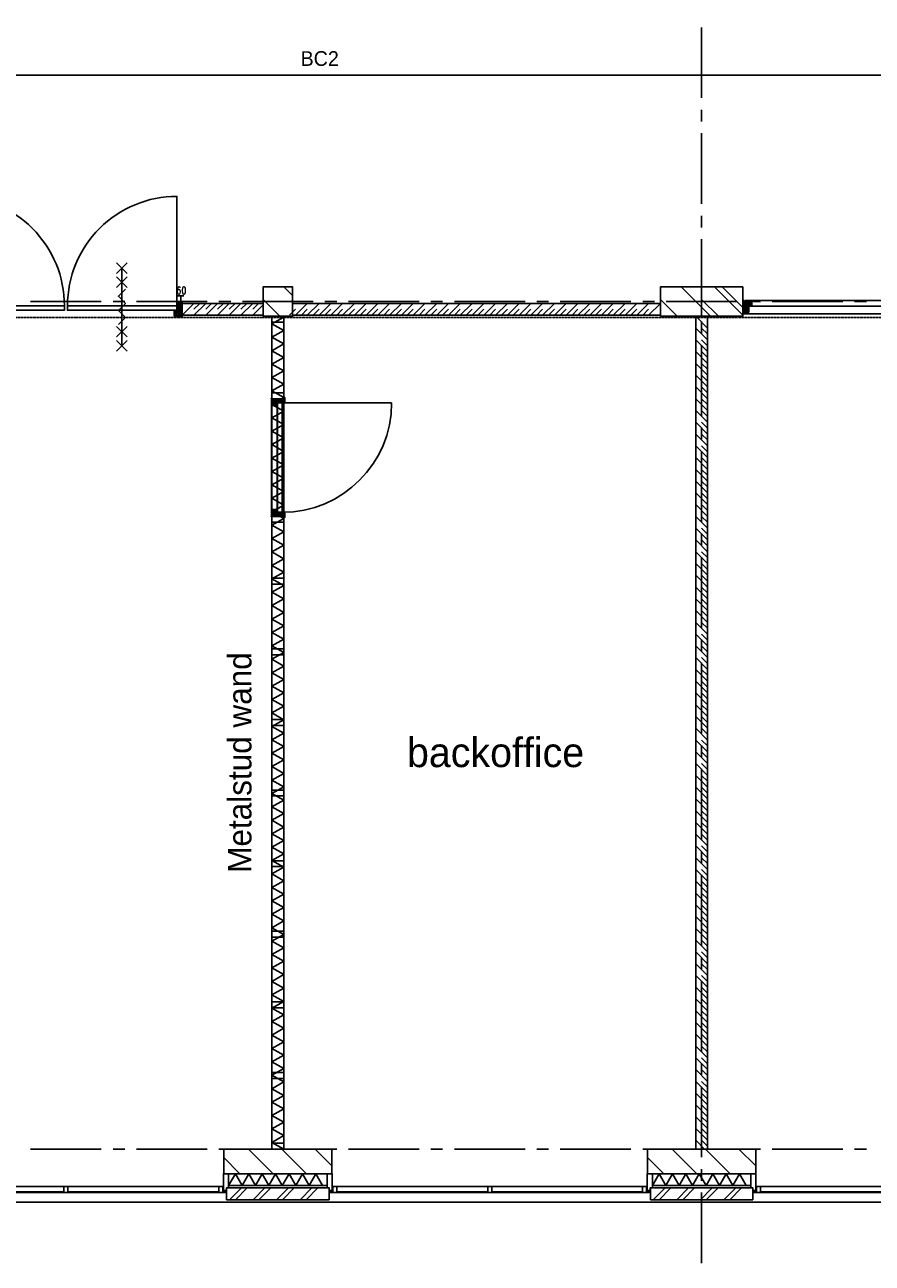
# Model space of a CAD drawing. Extents: x -66955 to 52345, y -20450 to 69550.
# Tile 7 of 94: x -39880 to -32680, y -520 to 10002. Entities that reach past the tile are written whole.
import ezdxf
from ezdxf.enums import TextEntityAlignment as Align

# ---------------------------------------------------------------- set-up
doc = ezdxf.new("R2010")
doc.units = 0
doc.header["$MEASUREMENT"] = 0
doc.linetypes.add('DASHED', pattern=[0.75, 0.5, -0.25])
doc.linetypes.add('HIDDEN', pattern=[0.375, 0.25, -0.125])
for name, color, linetype in [('-01-', 7, 'CONTINUOUS'), ('-22-', 7, 'CONTINUOUS'), ('-31-', 7, 'CONTINUOUS'), ('BEGGR--21-', 7, 'CONTINUOUS'), ('BEGGR--22-', 7, 'CONTINUOUS'), ('BEGGR--31-', 7, 'CONTINUOUS'), ('BEGGR--32-', 7, 'CONTINUOUS'), ('BEGGR--E5-', 7, 'CONTINUOUS'), ('STRAMIEN--E7-', 7, 'CONTINUOUS')]:
    doc.layers.add(name, color=color, linetype=linetype)
doc.styles.add('ROMANS', font='ROMANS', dxfattribs={"height": 0.2})
doc.styles.add('txt', font='TXT', dxfattribs={"height": 0.2})

# ---------------------------------------------------------------- blocks, each defined once
blk = doc.blocks.new('*O126')
at = {"layer": '-22-', "color": 7, "linetype": 'CONTINUOUS'}
blk.add_lwpolyline([(-510.5, -500), (-510.5, 500), (-410.5, 500), (-410.5, -500)], close=True, dxfattribs=at)
at = {"layer": '-31-', "color": 7, "linetype": 'CONTINUOUS'}
for p, q in [((-496.36, 500), (-510.5, 485.86)), ((-482.22, 500), (-510.5, 471.72)), ((-468.07, 500), (-510.5, 457.57)), ((-453.93, 500), (-510.5, 443.43)), ((-510.5, 500), (-463.5, 453)), ((-510.5, 485.86), (-466.64, 442)), ((-510.5, 471.72), (-480.78, 442)), ((-510.5, 457.57), (-494.93, 442)), ((-510.5, 443.43), (-509.07, 442)), ((-439.79, 500), (-497.79, 442)), ((-496.36, 500), (-463.36, 467)), ((-463.5, 462.15), (-483.65, 442)), ((-482.22, 500), (-449.22, 467)), ((-463.5, 448.01), (-469.51, 442)), ((-468.07, 500), (-435.07, 467)), ((-425.65, 500), (-458.65, 467)), ((-453.93, 500), (-420.93, 467)), ((-411.51, 500), (-444.51, 467)), ((-439.79, 500), (-412.5, 472.71)), ((-396.5, 500.86), (-430.36, 467)), ((-425.65, 500), (-398.65, 473)), ((-419.5, 465), (510.5, 465)), ((-412.5, 470.72), (-416.22, 467)), ((-411.51, 500), (-396.5, 484.99)), ((-396.5, 486.72), (-410.22, 473)), ((-402.51, 509), (-406.5, 505.01)), ((-406.36, 509), (-396.5, 499.14)), ((-510.5, -443.43), (-509.07, -442)), ((-510.5, -457.57), (-494.93, -442)), ((-510.5, -471.72), (-480.78, -442)), ((-510.5, -485.86), (-466.64, -442)), ((-453.93, -500), (-510.5, -443.43)), ((-510.5, -500), (-463.5, -453)), ((-468.07, -500), (-510.5, -457.57)), ((-482.22, -500), (-510.5, -471.72)), ((-496.36, -500), (-510.5, -485.86)), ((-439.79, -500), (-497.79, -442)), ((-496.36, -500), (-463.36, -467)), ((-463.5, -462.15), (-483.65, -442)), ((-482.22, -500), (-449.22, -467)), ((-463.5, -448.01), (-469.51, -442)), ((-468.07, -500), (-435.07, -467)), ((-425.65, -500), (-458.65, -467)), ((-453.93, -500), (-420.93, -467)), ((-411.51, -500), (-444.51, -467)), ((-439.79, -500), (-412.5, -472.71)), ((-396.5, -500.86), (-430.36, -467)), ((-425.65, -500), (-398.65, -473)), ((-412.5, -470.72), (-416.22, -467)), ((-411.51, -500), (-396.5, -484.99)), ((-396.5, -486.72), (-410.22, -473)), ((-402.51, -509), (-406.5, -505.01)), ((-406.36, -509), (-396.5, -499.14))]:
    blk.add_line(p, q, dxfattribs=at)
for points in [[(-510.5, 500), (-510.5, 442), (-463.5, 442), (-463.5, 467), (-412.5, 467), (-412.5, 473), (-396.5, 473), (-396.5, 509), (-406.5, 509), (-406.5, 500), (-480.5, 500), (-480.5, 500)], [(-510.5, 500), (-510.5, 442), (-463.5, 442), (-463.5, 467), (-412.5, 467), (-412.5, 473), (-396.5, 473), (-396.5, 509), (-406.5, 509), (-406.5, 500), (-480.5, 500), (-480.5, 500)], [(-510.5, 500), (-510.5, 442), (-463.5, 442), (-463.5, 467), (-412.5, 467), (-412.5, 473), (-396.5, 473), (-396.5, 509), (-406.5, 509), (-406.5, 500), (-480.5, 500), (-480.5, 500)], [(-510.5, 500), (-510.5, 442), (-463.5, 442), (-463.5, 467), (-412.5, 467), (-412.5, 473), (-396.5, 473), (-396.5, 509), (-406.5, 509), (-406.5, 500), (-480.5, 500), (-480.5, 500)], [(-463.5, -442), (-463.5, 442), (-510.5, 442), (-510.5, -442)], [(-458.5, -465), (-458.5, 465), (-419.5, 465), (-419.5, -465)], [(-510.5, -500), (-510.5, -442), (-463.5, -442), (-463.5, -467), (-412.5, -467), (-412.5, -473), (-396.5, -473), (-396.5, -509), (-406.5, -509), (-406.5, -500), (-480.5, -500), (-480.5, -500)], [(-510.5, -500), (-510.5, -442), (-463.5, -442), (-463.5, -467), (-412.5, -467), (-412.5, -473), (-396.5, -473), (-396.5, -509), (-406.5, -509), (-406.5, -500), (-480.5, -500), (-480.5, -500)], [(-510.5, -500), (-510.5, -442), (-463.5, -442), (-463.5, -467), (-412.5, -467), (-412.5, -473), (-396.5, -473), (-396.5, -509), (-406.5, -509), (-406.5, -500), (-480.5, -500), (-480.5, -500)], [(-510.5, -500), (-510.5, -442), (-463.5, -442), (-463.5, -467), (-412.5, -467), (-412.5, -473), (-396.5, -473), (-396.5, -509), (-406.5, -509), (-406.5, -500), (-480.5, -500), (-480.5, -500)]]:
    blk.add_lwpolyline(points, close=True, dxfattribs=at)
blk.add_arc((-419.5, 465), 930, 270, 360, dxfattribs=at)
for p in [(-510.5, 500), (-510.5, -500)]:
    blk.add_point(p, dxfattribs=at)
at = {"layer": '-31-', "color": 7, "linetype": 'CONTINUOUS', "style": 'txt'}
for p in [(-434.5, 486), (-434.5, -476)]:
    blk.add_text('67x114', height=10, rotation=180, dxfattribs=at).set_placement(p)
blk = doc.blocks.new('*O157')
at = {"layer": 'BEGGR--32-', "color": 7, "linetype": 'CONTINUOUS'}
for p, q in [((45, 285), (-45, 375)), ((45, 375), (-45, 285)), ((0, -330), (0, 330)), ((45, 165), (-45, 255)), ((45, 255), (-45, 165)), ((45, -255), (-45, -165)), ((45, -165), (-45, -255)), ((45, -375), (-45, -285)), ((45, -285), (-45, -375))]:
    blk.add_line(p, q, dxfattribs=at)
blk.add_lwpolyline([(-30, -150), (30, -90), (-30.02, -30), (30, 30), (-30, 90), (30, 150)], dxfattribs=at)
blk = doc.blocks.new('*O197')
at = {"layer": 'BEGGR--31-', "color": 7, "linetype": 'CONTINUOUS'}
for points in [[(-1382, -53.5), (-1363, -53.5), (-1363, -75.5), (-1338, -75.5), (-1338, 66.5), (-1382, 66.5)], [(1382, -53.5), (1363, -53.5), (1363, -75.5), (1338, -75.5), (1338, 66.5), (1382, 66.5)], [(-1277, -92.5), (-1355, -92.5), (-1355, -87.5), (-1333, -87.5), (-1333, -42.5), (-1299, -42.5), (-1299, -87.5), (-1277, -87.5)], [(-1333, -83.5), (-1338, -83.5), (-1338, -53.5), (-1333, -53.5)], [(-1299, -42.5), (-1299, -87.5), (-17, -87.5), (-17, -42.5)], [(-39, -87.5), (-39, -92.5), (-1277, -92.5), (-1277, -87.5)], [(39, -92.5), (-39, -92.5), (-39, -87.5), (-17, -87.5), (-17, -42.5), (17, -42.5), (17, -87.5), (39, -87.5)], [(17, -87.5), (17, -42.5), (1299, -42.5), (1299, -87.5)], [(1277, -87.5), (1277, -92.5), (39, -92.5), (39, -87.5)], [(1277, -92.5), (1355, -92.5), (1355, -87.5), (1333, -87.5), (1333, -42.5), (1299, -42.5), (1299, -87.5), (1277, -87.5)], [(1333, -83.5), (1338, -83.5), (1338, -53.5), (1333, -53.5)]]:
    blk.add_lwpolyline(points, close=True, dxfattribs=at)
blk = doc.blocks.new('MERKHF')
at = {"layer": 'BEGGR--31-', "color": 7, "linetype": 'CONTINUOUS'}
blk.add_blockref('*O197', (-1382, -66.5), dxfattribs=at)
blk = doc.blocks.new('*O228')
at = {"layer": 'BEGGR--31-', "color": 7, "linetype": 'CONTINUOUS'}
for points in [[(-1382, -53.5), (-1363, -53.5), (-1363, -75.5), (-1338, -75.5), (-1338, 66.5), (-1382, 66.5)], [(1382, -53.5), (1363, -53.5), (1363, -75.5), (1338, -75.5), (1338, 66.5), (1382, 66.5)], [(-1277, -92.5), (-1355, -92.5), (-1355, -87.5), (-1333, -87.5), (-1333, -42.5), (-1299, -42.5), (-1299, -87.5), (-1277, -87.5)], [(-1333, -83.5), (-1338, -83.5), (-1338, -53.5), (-1333, -53.5)], [(-1299, -42.5), (-1299, -87.5), (-17, -87.5), (-17, -42.5)], [(-39, -87.5), (-39, -92.5), (-1277, -92.5), (-1277, -87.5)], [(39, -92.5), (-39, -92.5), (-39, -87.5), (-17, -87.5), (-17, -42.5), (17, -42.5), (17, -87.5), (39, -87.5)], [(17, -87.5), (17, -42.5), (1299, -42.5), (1299, -87.5)], [(1277, -87.5), (1277, -92.5), (39, -92.5), (39, -87.5)], [(1277, -92.5), (1355, -92.5), (1355, -87.5), (1333, -87.5), (1333, -42.5), (1299, -42.5), (1299, -87.5), (1277, -87.5)], [(1333, -83.5), (1338, -83.5), (1338, -53.5), (1333, -53.5)]]:
    blk.add_lwpolyline(points, close=True, dxfattribs=at)
blk = doc.blocks.new('MRKHFS')
at = {"layer": 'BEGGR--31-', "color": 7, "linetype": 'CONTINUOUS'}
blk.add_blockref('*O228', (1382, -66.5), dxfattribs=at)
blk = doc.blocks.new('*O341')
at = {"layer": 'BEGGR--32-', "color": 7, "linetype": 'CONTINUOUS'}
for p, q in [((-42.86, 33.5), (-57, 19.36)), ((-28.72, 33.5), (-57, 5.22)), ((-57, 33.5), (-10, -13.5)), ((-23.57, 24.5), (-57, -8.93)), ((-9.43, 24.5), (-57, -23.07)), ((-57, 19.36), (-10, -27.64)), ((-57, 5.22), (-18.28, -33.5)), ((4.71, 24.5), (-53.29, -33.5)), ((-42.86, 33.5), (-0.86, -8.5)), ((18.85, 24.5), (-39.15, -33.5)), ((-28.72, 33.5), (-27, 31.78)), ((-19.72, 24.5), (13.28, -8.5)), ((-5.57, 24.5), (27.43, -8.5)), ((41.99, 33.5), (-0.01, -8.5)), ((8.57, 24.5), (41, -7.93)), ((56.14, 33.5), (14.14, -8.5)), ((22.71, 24.5), (49.71, -2.5)), ((27.85, 33.5), (27, 32.65)), ((27.85, 33.5), (57, 4.35)), ((57, 20.22), (28.28, -8.5)), ((41.99, 33.5), (57, 18.49)), ((57, 6.08), (48.42, -2.5)), ((56.14, 33.5), (57, 32.64)), ((-57, -8.93), (-32.43, -33.5)), ((-57, -23.07), (-46.57, -33.5)), ((-10, -18.49), (-25.01, -33.5)), ((-10, -32.64), (-10.86, -33.5))]:
    blk.add_line(p, q, dxfattribs=at)
blk.add_lwpolyline([(-57, 33.5), (-57, -33.5), (-10, -33.5), (-10, -8.5), (41, -8.5), (41, -2.5), (57, -2.5), (57, 33.5), (27, 33.5), (27, 24.5), (-27, 24.5), (-27, 33.5)], close=True, dxfattribs=at)
blk.add_lwpolyline([(-57, 33.5), (-57, -33.5), (-10, -33.5), (-10, -8.5), (41, -8.5), (41, -2.5), (57, -2.5), (57, 33.5), (27, 33.5), (27, 24.5), (-27, 24.5), (-27, 33.5)], close=True, dxfattribs=at)
blk.add_point((-57, 33.5), dxfattribs=at)
at = {"layer": 'BEGGR--32-', "color": 7, "linetype": 'CONTINUOUS', "extrusion": (0, 0, -1), "style": 'txt'}
blk.add_text('67x114', height=10, dxfattribs=at).set_placement((-19, 0.5))
blk = doc.blocks.new('*O342')
at = {"layer": 'BEGGR--32-', "color": 7, "linetype": 'CONTINUOUS'}
for p, q in [((-57, 23.07), (-46.57, 33.5)), ((-57, 8.93), (-32.43, 33.5)), ((-57, -5.22), (-18.28, 33.5)), ((-57, -19.36), (-10, 27.64)), ((-9.43, -24.5), (-57, 23.07)), ((-57, -33.5), (-10, 13.5)), ((-23.57, -24.5), (-57, 8.93)), ((4.71, -24.5), (-53.29, 33.5)), ((-42.86, -33.5), (-0.86, 8.5)), ((18.85, -24.5), (-39.15, 33.5)), ((-10, 18.49), (-25.01, 33.5)), ((-19.72, -24.5), (13.28, 8.5)), ((-10, 32.64), (-10.86, 33.5)), ((-5.57, -24.5), (27.43, 8.5)), ((41.99, -33.5), (-0.01, 8.5)), ((8.57, -24.5), (41, 7.93)), ((56.14, -33.5), (14.14, 8.5)), ((22.71, -24.5), (49.71, 2.5)), ((57, -20.22), (28.28, 8.5)), ((57, -6.08), (48.42, 2.5)), ((-28.72, -33.5), (-57, -5.22)), ((-42.86, -33.5), (-57, -19.36)), ((-28.72, -33.5), (-27, -31.78)), ((27.85, -33.5), (27, -32.65)), ((27.85, -33.5), (57, -4.35)), ((41.99, -33.5), (57, -18.49)), ((56.14, -33.5), (57, -32.64))]:
    blk.add_line(p, q, dxfattribs=at)
blk.add_lwpolyline([(-57, -33.5), (-57, 33.5), (-10, 33.5), (-10, 8.5), (41, 8.5), (41, 2.5), (57, 2.5), (57, -33.5), (27, -33.5), (27, -24.5), (-27, -24.5), (-27, -33.5)], close=True, dxfattribs=at)
blk.add_lwpolyline([(-57, -33.5), (-57, 33.5), (-10, 33.5), (-10, 8.5), (41, 8.5), (41, 2.5), (57, 2.5), (57, -33.5), (27, -33.5), (27, -24.5), (-27, -24.5), (-27, -33.5)], close=True, dxfattribs=at)
blk.add_point((-57, -33.5), dxfattribs=at)
at = {"layer": 'BEGGR--32-', "color": 7, "linetype": 'CONTINUOUS', "extrusion": (0, 0, -1), "style": 'txt'}
blk.add_text('67x114', height=10, dxfattribs=at).set_placement((-19, -10.5))
blk = doc.blocks.new('*O340')
at = {"layer": 'BEGGR--32-', "color": 7, "linetype": 'CONTINUOUS'}
for points in [[(-460, 943), (-460, 13), (-422, 13), (-422, 943)], [(-460, -943), (-460, -13), (-422, -13), (-422, -943)]]:
    blk.add_lwpolyline(points, close=True, dxfattribs=at)
for points in [[(-422, 13, 0.414214), (508, 943), (-422, 943), (-422, 13)], [(-422, -13, -0.414214), (508, -943), (-422, -943), (-422, -13)]]:
    blk.add_lwpolyline(points, format="xyb", dxfattribs=at)
for name, p in [('*O341', (-452, 954)), ('*O342', (-452, -954))]:
    blk.add_blockref(name, p, dxfattribs=at)
blk = doc.blocks.new('BI$DF')
at = {"layer": 'BEGGR--32-', "color": 7, "linetype": 'CONTINUOUS'}
blk.add_blockref('*O340', (508.5, -987), dxfattribs=at)
blk = doc.blocks.new('*O324')
at = {"layer": 'BEGGR--31-', "color": 7, "linetype": 'CONTINUOUS'}
for p, q in [((-45, 42.86), (-30.86, 57)), ((-45, 28.72), (-16.72, 57)), ((-45, 14.57), (-2.57, 57)), ((-45, 57), (20, -8)), ((-45, 42.86), (20, -22.14)), ((-45, 28.72), (-26.28, 10)), ((-45, 14.57), (-40.43, 10)), ((-35.43, 10), (11.57, 57)), ((-30.86, 57), (20, 6.14)), ((-21.29, 10), (25.71, 57)), ((-20, -2.85), (39.85, 57)), ((-20, -16.99), (45, 48.01)), ((-20, -31.14), (20, 8.86)), ((-20, 3.72), (20, -36.28)), ((-16.72, 57), (30.28, 10)), ((-2.57, 57), (44.43, 10)), ((11.57, 57), (45, 23.57)), ((21.14, 10), (45, 33.86)), ((25.71, 57), (45, 37.71)), ((35.28, 10), (45, 19.72)), ((39.85, 57), (45, 51.85)), ((-20, -10.43), (14.5, -44.93)), ((-20, -24.57), (12.43, -57)), ((-20, -38.71), (-17.71, -41)), ((-15.72, -41), (20, -5.28)), ((-14.5, -53.92), (20, -19.42)), ((-14.5, -44.21), (-1.71, -57)), ((-3.44, -57), (20, -33.56)), ((10.71, -57), (14.5, -53.21))]:
    blk.add_line(p, q, dxfattribs=at)
for points in [[(-14.5, -57), (-14.5, -41), (-20, -41), (-20, 10), (-45, 10), (-45, 57), (45, 57), (45, 10), (20, 10), (20, -41), (14.5, -41), (14.5, -57)], [(-45, 57), (-45, 10), (-20, 10), (-20, -41), (-14.5, -41), (-14.5, -57), (14.5, -57), (14.5, -41), (20, -41), (20, 10), (45, 10), (45, 57)]]:
    blk.add_lwpolyline(points, close=True, dxfattribs=at)
blk.add_point((-45, 57), dxfattribs=at)
at = {"layer": 'BEGGR--31-', "color": 7, "linetype": 'CONTINUOUS', "style": 'txt'}
blk.add_text('90 x 114', height=10, dxfattribs=at).set_placement((-2, 24), align=Align.MIDDLE)
blk = doc.blocks.new('TS01BU')
at = {"layer": 'BEGGR--31-', "color": 7, "linetype": 'CONTINUOUS'}
blk.add_blockref('*O324', (-14.5, 57), dxfattribs=at)
blk = doc.blocks.new('*O325')
at = {"layer": 'BEGGR--31-', "color": 7, "linetype": 'CONTINUOUS'}
for p, q in [((-32.07, 57), (-33.5, 55.57)), ((-17.93, 57), (-33.5, 41.43)), ((-3.78, 57), (-33.5, 27.28)), ((10.36, 57), (-33.5, 13.14)), ((24.5, -13.71), (-33.5, 44.29)), ((-13.35, 10), (-33.5, 30.15)), ((-27.49, 10), (-33.5, 16.01)), ((24.5, 0.43), (-32.07, 57)), ((24.5, 57), (-22.5, 10)), ((24.5, 14.57), (-17.93, 57)), ((24.5, 42.86), (-8.5, 9.86)), ((24.5, 28.72), (-8.5, -4.28)), ((24.5, 14.57), (-8.5, -18.43)), ((24.5, -27.85), (-8.5, 5.15)), ((24.5, 0.43), (-8.5, -32.57)), ((24.5, 28.72), (-3.78, 57)), ((24.5, 42.86), (10.36, 57)), ((24.5, -41.99), (-8.5, -8.99)), ((25.36, -57), (-8.5, -23.14)), ((-4.78, -41), (-8.5, -37.28)), ((24.5, -13.71), (-2.79, -41)), ((24.5, -27.85), (-2.5, -54.85)), ((11.22, -57), (-2.5, -43.28)), ((24.5, -41.99), (9.49, -57)), ((33.5, -47.14), (23.64, -57)), ((33.5, -50.99), (29.51, -47))]:
    blk.add_line(p, q, dxfattribs=at)
blk.add_lwpolyline([(24.5, 57), (-33.5, 57), (-33.5, 10), (-8.5, 10), (-8.5, -41), (-2.5, -41), (-2.5, -57), (33.5, -57), (33.5, -47), (24.5, -47), (24.5, 27), (24.5, 27)], close=True, dxfattribs=at)
blk.add_lwpolyline([(24.5, 57), (-33.5, 57), (-33.5, 10), (-8.5, 10), (-8.5, -41), (-2.5, -41), (-2.5, -57), (33.5, -57), (33.5, -47), (24.5, -47), (24.5, 27), (24.5, 27)], close=True, dxfattribs=at)
blk.add_lwpolyline([(24.5, 57), (-33.5, 57), (-33.5, 10), (-8.5, 10), (-8.5, -41), (-2.5, -41), (-2.5, -57), (33.5, -57), (33.5, -47), (24.5, -47), (24.5, 27), (24.5, 27)], close=True, dxfattribs=at)
blk.add_point((24.5, 57), dxfattribs=at)
at = {"layer": 'BEGGR--31-', "color": 7, "linetype": 'CONTINUOUS', "style": 'txt'}
blk.add_text('67x114', height=10, rotation=90, dxfattribs=at).set_placement((10.5, -18.99))
blk = doc.blocks.new('*O323')
at = {"layer": 'BEGGR--31-', "color": 7, "linetype": 'CONTINUOUS'}
for p, q in [((-1543.5, 42.86), (-1529.36, 57)), ((-1543.5, 28.72), (-1515.22, 57)), ((-1543.5, 14.57), (-1501.07, 57)), ((-1543.5, 0.43), (-1486.93, 57)), ((-1543.5, 57), (-1496.5, 10)), ((-1543.5, -13.71), (-1485.5, 44.29)), ((-1543.5, 42.86), (-1510.5, 9.86)), ((-1543.5, 28.72), (-1510.5, -4.28)), ((-1543.5, 14.57), (-1510.5, -18.43)), ((-1543.5, -27.85), (-1510.5, 5.15)), ((-1543.5, 0.43), (-1510.5, -32.57)), ((-1529.36, 57), (-1485.5, 13.14)), ((-1515.22, 57), (-1485.5, 27.28)), ((-1505.65, 10), (-1485.5, 30.15)), ((-1501.07, 57), (-1485.5, 41.43)), ((-1491.51, 10), (-1485.5, 16.01)), ((-1486.93, 57), (-1485.5, 55.57)), ((-1552.5, -50.99), (-1548.51, -47)), ((-1552.5, -47.14), (-1542.64, -57)), ((-1552.5, -57), (1552.5, -57)), ((-1544.36, -57), (-1510.5, -23.14)), ((-1543.5, -41.99), (-1510.5, -8.99)), ((-1543.5, -13.71), (-1516.21, -41)), ((-1543.5, -27.85), (-1516.5, -54.85)), ((-1543.5, -41.99), (-1528.49, -57)), ((-1530.22, -57), (-1516.5, -43.28)), ((-1514.22, -41), (-1510.5, -37.28))]:
    blk.add_line(p, q, dxfattribs=at)
for points in [[(-1546.5, 45), (-1553.5, 45), (-1553.5, 57), (-1562.5, 57), (-1562.5, -47), (-1546.5, -47)], [(-1543.5, 57), (-1485.5, 57), (-1485.5, 10), (-1510.5, 10), (-1510.5, -41), (-1516.5, -41), (-1516.5, -57), (-1552.5, -57), (-1552.5, -47), (-1543.5, -47), (-1543.5, 27), (-1543.5, 27)], [(-1543.5, 57), (-1485.5, 57), (-1485.5, 10), (-1510.5, 10), (-1510.5, -41), (-1516.5, -41), (-1516.5, -57), (-1552.5, -57), (-1552.5, -47), (-1543.5, -47), (-1543.5, 27), (-1543.5, 27)], [(-1543.5, 57), (-1485.5, 57), (-1485.5, 10), (-1510.5, 10), (-1510.5, -41), (-1516.5, -41), (-1516.5, -57), (-1552.5, -57), (-1552.5, -47), (-1543.5, -47), (-1543.5, 27), (-1543.5, 27)], [(-1543.5, 57), (-1485.5, 57), (-1485.5, 10), (-1510.5, 10), (-1510.5, -41), (-1516.5, -41), (-1516.5, -57), (-1552.5, -57), (-1552.5, -47), (-1543.5, -47), (-1543.5, 27), (-1543.5, 27)], [(511.5, 57), (-1485.5, 57), (-1485.5, 10), (511.5, 10)], [(601.5, 10), (1485.5, 10), (1485.5, 57), (601.5, 57)], [(1543.5, 57), (1485.5, 57), (1485.5, 10), (1510.5, 10), (1510.5, -41), (1516.5, -41), (1516.5, -57), (1552.5, -57), (1552.5, -47), (1543.5, -47), (1543.5, 27), (1543.5, 27)], [(1546.5, 45), (1553.5, 45), (1553.5, 57), (1562.5, 57), (1562.5, -47), (1546.5, -47)]]:
    blk.add_lwpolyline(points, close=True, dxfattribs=at)
blk.add_point((-1543.5, 57), dxfattribs=at)
for name, p in [('TS01BU', (571, -57)), ('*O325', (1519, 0))]:
    blk.add_blockref(name, p, dxfattribs=at)
at = {"layer": 'BEGGR--31-', "color": 7, "linetype": 'CONTINUOUS', "style": 'txt'}
blk.add_text('67x114', height=10, rotation=90, dxfattribs=at).set_placement((-1519.5, -19))
blk = doc.blocks.new('BI$TF')
at = {"layer": 'BEGGR--31-', "color": 7, "linetype": 'CONTINUOUS'}
blk.add_blockref('*O323', (1552.5, 57), dxfattribs=at)

msp = doc.modelspace()

# ---------------------------------------------------------------- linework, layer by layer
at = {"layer": '-22-', "color": 7, "linetype": 'CONTINUOUS'}
for p, q in [((-37780, 450), (-37780, 7525)), ((-37680, 7525), (-37780, 7525)), ((-37680, 450), (-37680, 7525)), ((-37680, 450), (-37780, 450))]:
    msp.add_line(p, q, dxfattribs=at)
for points in [[(-37780, 7525), (-37680, 7525), (-37680, 450), (-37780, 450)], [(-37780, 7475), (-37680, 7475), (-37680, 7525), (-37780, 7525)], [(-37780, 6825), (-37680, 6825), (-37680, 6875), (-37780, 6875)], [(-37780, 5775), (-37680, 5775), (-37680, 5825), (-37780, 5825)], [(-37780, 5250), (-37680, 5250), (-37680, 5300), (-37780, 5300)], [(-37780, 4650), (-37680, 4650), (-37680, 4700), (-37780, 4700)], [(-37780, 4050), (-37680, 4050), (-37680, 4100), (-37780, 4100)], [(-37780, 3450), (-37680, 3450), (-37680, 3500), (-37780, 3500)], [(-37780, 2850), (-37680, 2850), (-37680, 2900), (-37780, 2900)], [(-37780, 2250), (-37680, 2250), (-37680, 2300), (-37780, 2300)], [(-37780, 1650), (-37680, 1650), (-37680, 1700), (-37780, 1700)], [(-37780, 1050), (-37680, 1050), (-37680, 1100), (-37780, 1100)], [(-37780, 450), (-37680, 450), (-37680, 500), (-37780, 500)]]:
    msp.add_lwpolyline(points, close=True, dxfattribs=at)
for points in [[(-37680, 7404), (-37780, 7461), (-37680, 7518)], [(-37680, 7290), (-37780, 7347), (-37680, 7404)], [(-37680, 7176), (-37780, 7233), (-37680, 7290)], [(-37680, 7062), (-37780, 7119), (-37680, 7176)], [(-37680, 6948), (-37780, 7005), (-37680, 7062)], [(-37680, 6834), (-37780, 6891), (-37680, 6948)], [(-37680, 6720), (-37780, 6777), (-37680, 6834)], [(-37680, 6606), (-37780, 6663), (-37680, 6720)], [(-37680, 6492), (-37780, 6549), (-37680, 6606)], [(-37680, 6378), (-37780, 6435), (-37680, 6492)], [(-37680, 6264), (-37780, 6321), (-37680, 6378)], [(-37680, 6150), (-37780, 6207), (-37680, 6264)], [(-37680, 6036), (-37780, 6093), (-37680, 6150)], [(-37680, 5922), (-37780, 5979), (-37680, 6036)], [(-37680, 5808), (-37780, 5865), (-37680, 5922)], [(-37680, 5694), (-37780, 5751), (-37680, 5808)], [(-37680, 5580), (-37780, 5637), (-37680, 5694)], [(-37680, 5466), (-37780, 5523), (-37680, 5580)], [(-37680, 5352), (-37780, 5409), (-37680, 5466)], [(-37680, 5238), (-37780, 5295), (-37680, 5352)], [(-37680, 5124), (-37780, 5181), (-37680, 5238)], [(-37680, 5010), (-37780, 5067), (-37680, 5124)], [(-37680, 4896), (-37780, 4953), (-37680, 5010)], [(-37680, 4782), (-37780, 4839), (-37680, 4896)], [(-37680, 4668), (-37780, 4725), (-37680, 4782)], [(-37680, 4554), (-37780, 4611), (-37680, 4668)], [(-37680, 4440), (-37780, 4497), (-37680, 4554)], [(-37680, 4326), (-37780, 4383), (-37680, 4440)], [(-37680, 4212), (-37780, 4269), (-37680, 4326)], [(-37680, 4098), (-37780, 4155), (-37680, 4212)], [(-37680, 3984), (-37780, 4041), (-37680, 4098)], [(-37680, 3870), (-37780, 3927), (-37680, 3984)], [(-37680, 3756), (-37780, 3813), (-37680, 3870)], [(-37680, 3642), (-37780, 3699), (-37680, 3756)], [(-37680, 3528), (-37780, 3585), (-37680, 3642)], [(-37680, 3414), (-37780, 3471), (-37680, 3528)], [(-37680, 3300), (-37780, 3357), (-37680, 3414)], [(-37680, 3186), (-37780, 3243), (-37680, 3300)], [(-37680, 3072), (-37780, 3129), (-37680, 3186)], [(-37680, 2958), (-37780, 3015), (-37680, 3072)], [(-37680, 2844), (-37780, 2901), (-37680, 2958)], [(-37680, 2730), (-37780, 2787), (-37680, 2844)], [(-37680, 2616), (-37780, 2673), (-37680, 2730)], [(-37680, 2502), (-37780, 2559), (-37680, 2616)], [(-37680, 2388), (-37780, 2445), (-37680, 2502)], [(-37680, 2274), (-37780, 2331), (-37680, 2388)], [(-37680, 2160), (-37780, 2217), (-37680, 2274)], [(-37680, 2046), (-37780, 2103), (-37680, 2160)], [(-37680, 1932), (-37780, 1989), (-37680, 2046)], [(-37680, 1818), (-37780, 1875), (-37680, 1932)], [(-37680, 1704), (-37780, 1761), (-37680, 1818)], [(-37680, 1590), (-37780, 1647), (-37680, 1704)], [(-37680, 1476), (-37780, 1533), (-37680, 1590)], [(-37680, 1362), (-37780, 1419), (-37680, 1476)], [(-37680, 1248), (-37780, 1305), (-37680, 1362)], [(-37680, 1134), (-37780, 1191), (-37680, 1248)], [(-37680, 1020), (-37780, 1077), (-37680, 1134)], [(-37680, 906), (-37780, 963), (-37680, 1020)], [(-37680, 792), (-37780, 849), (-37680, 906)], [(-37680, 678), (-37780, 735), (-37680, 792)], [(-37680, 564), (-37780, 621), (-37680, 678)], [(-37680, 450), (-37780, 507), (-37680, 564)]]:
    msp.add_lwpolyline(points, dxfattribs=at)
at = {"layer": 'BEGGR--21-', "color": 7, "linetype": 'CONTINUOUS'}
for p, q in [((-37605, 7701), (-37679, 7775)), ((-34054, 7525), (-34304, 7775)), ((-33780, 7533.84), (-34021.16, 7775)), ((-33780, 7601), (-33954, 7775)), ((-37711.84, 7525), (-37855, 7668.16)), ((-34336.84, 7525), (-34480, 7668.16)), ((-33986.84, 7525), (-34130, 7668.16)), ((-37978.84, 450), (-37768.84, 240)), ((-37696, 450), (-37486, 240)), ((-37413.16, 450), (-37270, 306.84)), ((-34378.84, 450), (-34168.84, 240)), ((-34096, 450), (-33886, 240)), ((-33813.16, 450), (-33670, 306.84)), ((-38190, 378.31), (-38051.69, 240)), ((-34590, 378.31), (-34451.69, 240)), ((-38148, 240), (-37312, 240)), ((-38148, 140), (-38148, 240)), ((-37312, 140), (-37312, 240)), ((-34548, 240), (-33712, 240)), ((-34548, 140), (-34548, 240)), ((-33712, 140), (-33712, 240)), ((-38165, 120), (-37295, 120)), ((-38165, 20), (-38165, 120)), ((-38148, 140), (-37312, 140)), ((-38140, 20), (-38040, 120)), ((-38090, 20), (-37990, 120)), ((-37940, 20), (-37840, 120)), ((-37890, 20), (-37790, 120)), ((-37740, 20), (-37640, 120)), ((-37690, 20), (-37590, 120)), ((-37540, 20), (-37440, 120)), ((-37490, 20), (-37390, 120)), ((-37295, 20), (-37295, 120)), ((-34565, 120), (-33695, 120)), ((-34565, 20), (-34565, 120)), ((-34548, 140), (-33712, 140)), ((-34540, 20), (-34440, 120)), ((-34490, 20), (-34390, 120)), ((-34340, 20), (-34240, 120)), ((-34290, 20), (-34190, 120)), ((-34140, 20), (-34040, 120)), ((-34090, 20), (-33990, 120)), ((-33940, 20), (-33840, 120)), ((-33890, 20), (-33790, 120)), ((-33695, 20), (-33695, 120)), ((-44495, 0), (-9222.21, 0)), ((-38165, 20), (-37295, 20)), ((-34565, 20), (-33695, 20))]:
    msp.add_line(p, q, dxfattribs=at)
for points in [[(-37855, 7525), (-37605, 7525), (-37605, 7775), (-37855, 7775)], [(-34480, 7525), (-33780, 7525), (-33780, 7775), (-34480, 7775)], [(-34130, 7525), (-33780, 7525), (-33780, 7775), (-34130, 7775)], [(-37270, 450), (-38190, 450), (-38190, 240), (-37270, 240)], [(-33670, 450), (-34590, 450), (-34590, 240), (-33670, 240)]]:
    msp.add_lwpolyline(points, close=True, dxfattribs=at)
for points in [[(-38148, 140), (-38091, 240), (-38034, 140)], [(-38034, 140), (-37977, 240), (-37920, 140)], [(-37920, 140), (-37863, 240), (-37806, 140)], [(-37806, 140), (-37749, 240), (-37692, 140)], [(-37692, 140), (-37635, 240), (-37578, 140)], [(-37578, 140), (-37521, 240), (-37464, 140)], [(-37464, 140), (-37407, 240), (-37350, 140)], [(-34548, 140), (-34491, 240), (-34434, 140)], [(-34434, 140), (-34377, 240), (-34320, 140)], [(-34320, 140), (-34263, 240), (-34206, 140)], [(-34206, 140), (-34149, 240), (-34092, 140)], [(-34092, 140), (-34035, 240), (-33978, 140)], [(-33978, 140), (-33921, 240), (-33864, 140)], [(-33864, 140), (-33807, 240), (-33750, 140)]]:
    msp.add_lwpolyline(points, dxfattribs=at)
at = {"layer": 'BEGGR--22-', "color": 7, "linetype": 'CONTINUOUS'}
for p, q in [((-38443, 7635), (-38543, 7535)), ((-38543, 7635), (-37855, 7635)), ((-38543, 7535), (-38543, 7635)), ((-38393, 7635), (-38443, 7585)), ((-38343, 7635), (-38443, 7535)), ((-38293, 7635), (-38343, 7585)), ((-38243, 7635), (-38343, 7535)), ((-38193, 7635), (-38243, 7585)), ((-38143, 7635), (-38243, 7535)), ((-38093, 7635), (-38143, 7585)), ((-38043, 7635), (-38143, 7535)), ((-37993, 7635), (-38043, 7585)), ((-37943, 7635), (-38043, 7535)), ((-37893, 7635), (-37943, 7585)), ((-37855, 7623), (-37943, 7535)), ((-37855, 7535), (-37855, 7635)), ((-37630, 7535), (-37580, 7585)), ((-34480, 7635), (-37605, 7635)), ((-37605, 7635), (-37605, 7535)), ((-37580, 7535), (-37480, 7635)), ((-37530, 7535), (-37480, 7585)), ((-37480, 7535), (-37380, 7635)), ((-37430, 7535), (-37380, 7585)), ((-37380, 7535), (-37280, 7635)), ((-37330, 7535), (-37280, 7585)), ((-37280, 7535), (-37180, 7635)), ((-37230, 7535), (-37180, 7585)), ((-37180, 7535), (-37080, 7635)), ((-37130, 7535), (-37080, 7585)), ((-37080, 7535), (-36980, 7635)), ((-37030, 7535), (-36980, 7585)), ((-36980, 7535), (-36880, 7635)), ((-36930, 7535), (-36880, 7585)), ((-36880, 7535), (-36780, 7635)), ((-36830, 7535), (-36780, 7585)), ((-36780, 7535), (-36680, 7635)), ((-36730, 7535), (-36680, 7585)), ((-36680, 7535), (-36580, 7635)), ((-36630, 7535), (-36580, 7585)), ((-36580, 7535), (-36480, 7635)), ((-36530, 7535), (-36480, 7585)), ((-36480, 7535), (-36380, 7635)), ((-36430, 7535), (-36380, 7585)), ((-36380, 7535), (-36280, 7635)), ((-36330, 7535), (-36280, 7585)), ((-36280, 7535), (-36180, 7635)), ((-36230, 7535), (-36180, 7585)), ((-36180, 7535), (-36080, 7635)), ((-36130, 7535), (-36080, 7585)), ((-36080, 7535), (-35980, 7635)), ((-36030, 7535), (-35980, 7585)), ((-35980, 7535), (-35880, 7635)), ((-35930, 7535), (-35880, 7585)), ((-35880, 7535), (-35780, 7635)), ((-35830, 7535), (-35780, 7585)), ((-35780, 7535), (-35680, 7635)), ((-35730, 7535), (-35680, 7585)), ((-35680, 7535), (-35580, 7635)), ((-35630, 7535), (-35580, 7585)), ((-35580, 7535), (-35480, 7635)), ((-35530, 7535), (-35480, 7585)), ((-35480, 7535), (-35380, 7635)), ((-35430, 7535), (-35380, 7585)), ((-35380, 7535), (-35280, 7635)), ((-35330, 7535), (-35280, 7585)), ((-35280, 7535), (-35180, 7635)), ((-35230, 7535), (-35180, 7585)), ((-35180, 7535), (-35080, 7635)), ((-35130, 7535), (-35080, 7585)), ((-35080, 7535), (-34980, 7635)), ((-35030, 7535), (-34980, 7585)), ((-34980, 7535), (-34880, 7635)), ((-34930, 7535), (-34880, 7585)), ((-34880, 7535), (-34780, 7635)), ((-34830, 7535), (-34780, 7585)), ((-34780, 7535), (-34680, 7635)), ((-34730, 7535), (-34680, 7585)), ((-34680, 7535), (-34580, 7635)), ((-34630, 7535), (-34580, 7585)), ((-34580, 7535), (-34480, 7635)), ((-34480, 7635), (-34480, 7535)), ((-38543, 7535), (-37855, 7535)), ((-34480, 7535), (-37605, 7535)), ((-34080, 7425), (-34180, 7525)), ((-34180, 7525), (-34180, 450)), ((-34180, 7525), (-34080, 7525)), ((-34080, 7525), (-34080, 450)), ((-34080, 7325), (-34180, 7425)), ((-34080, 7375), (-34130, 7425)), ((-34080, 7225), (-34180, 7325)), ((-34080, 7275), (-34130, 7325)), ((-34080, 7125), (-34180, 7225)), ((-34080, 7175), (-34130, 7225)), ((-34080, 7025), (-34180, 7125)), ((-34080, 7075), (-34130, 7125)), ((-34080, 6925), (-34180, 7025)), ((-34080, 6975), (-34130, 7025)), ((-34080, 6825), (-34180, 6925)), ((-34080, 6875), (-34130, 6925)), ((-34080, 6725), (-34180, 6825)), ((-34080, 6775), (-34130, 6825)), ((-34080, 6625), (-34180, 6725)), ((-34080, 6675), (-34130, 6725)), ((-34080, 6525), (-34180, 6625)), ((-34080, 6425), (-34180, 6525)), ((-34080, 6575), (-34130, 6625)), ((-34080, 6475), (-34130, 6525)), ((-34080, 6325), (-34180, 6425)), ((-34080, 6375), (-34130, 6425)), ((-34080, 6225), (-34180, 6325)), ((-34080, 6275), (-34130, 6325)), ((-34080, 6125), (-34180, 6225)), ((-34080, 6175), (-34130, 6225)), ((-34080, 6025), (-34180, 6125)), ((-34080, 6075), (-34130, 6125)), ((-34080, 5925), (-34180, 6025)), ((-34080, 5975), (-34130, 6025)), ((-34080, 5825), (-34180, 5925)), ((-34080, 5875), (-34130, 5925)), ((-34080, 5725), (-34180, 5825)), ((-34080, 5775), (-34130, 5825)), ((-34080, 5625), (-34180, 5725)), ((-34080, 5675), (-34130, 5725)), ((-34080, 5525), (-34180, 5625)), ((-34080, 5575), (-34130, 5625)), ((-34080, 5425), (-34180, 5525)), ((-34080, 5475), (-34130, 5525)), ((-34080, 5325), (-34180, 5425)), ((-34080, 5375), (-34130, 5425)), ((-34080, 5225), (-34180, 5325)), ((-34080, 5275), (-34130, 5325)), ((-34080, 5125), (-34180, 5225)), ((-34080, 5175), (-34130, 5225)), ((-34080, 5025), (-34180, 5125)), ((-34080, 5075), (-34130, 5125)), ((-34080, 4925), (-34180, 5025)), ((-34080, 4975), (-34130, 5025)), ((-34080, 4825), (-34180, 4925)), ((-34080, 4875), (-34130, 4925)), ((-34080, 4725), (-34180, 4825)), ((-34080, 4775), (-34130, 4825)), ((-34080, 4625), (-34180, 4725)), ((-34080, 4675), (-34130, 4725)), ((-34080, 4525), (-34180, 4625)), ((-34080, 4425), (-34180, 4525)), ((-34080, 4575), (-34130, 4625)), ((-34080, 4475), (-34130, 4525)), ((-34080, 4325), (-34180, 4425)), ((-34080, 4375), (-34130, 4425)), ((-34080, 4225), (-34180, 4325)), ((-34080, 4275), (-34130, 4325)), ((-34080, 4125), (-34180, 4225)), ((-34080, 4175), (-34130, 4225)), ((-34080, 4025), (-34180, 4125)), ((-34080, 4075), (-34130, 4125)), ((-34080, 3925), (-34180, 4025)), ((-34080, 3975), (-34130, 4025)), ((-34080, 3825), (-34180, 3925)), ((-34080, 3875), (-34130, 3925)), ((-34080, 3725), (-34180, 3825)), ((-34080, 3775), (-34130, 3825)), ((-34080, 3625), (-34180, 3725)), ((-34080, 3675), (-34130, 3725)), ((-34080, 3525), (-34180, 3625)), ((-34080, 3575), (-34130, 3625)), ((-34080, 3425), (-34180, 3525)), ((-34080, 3475), (-34130, 3525)), ((-34080, 3325), (-34180, 3425)), ((-34080, 3375), (-34130, 3425)), ((-34080, 3225), (-34180, 3325)), ((-34080, 3275), (-34130, 3325)), ((-34080, 3125), (-34180, 3225)), ((-34080, 3175), (-34130, 3225)), ((-34080, 3025), (-34180, 3125)), ((-34080, 3075), (-34130, 3125)), ((-34080, 2925), (-34180, 3025)), ((-34080, 2975), (-34130, 3025)), ((-34080, 2825), (-34180, 2925)), ((-34080, 2875), (-34130, 2925)), ((-34080, 2725), (-34180, 2825)), ((-34080, 2775), (-34130, 2825)), ((-34080, 2625), (-34180, 2725)), ((-34080, 2675), (-34130, 2725)), ((-34080, 2525), (-34180, 2625)), ((-34080, 2575), (-34130, 2625)), ((-34080, 2425), (-34180, 2525)), ((-34080, 2325), (-34180, 2425)), ((-34080, 2475), (-34130, 2525)), ((-34080, 2375), (-34130, 2425)), ((-34080, 2225), (-34180, 2325)), ((-34080, 2275), (-34130, 2325)), ((-34080, 2125), (-34180, 2225)), ((-34080, 2175), (-34130, 2225)), ((-34080, 2025), (-34180, 2125)), ((-34080, 2075), (-34130, 2125)), ((-34080, 1925), (-34180, 2025)), ((-34080, 1975), (-34130, 2025)), ((-34080, 1825), (-34180, 1925)), ((-34080, 1875), (-34130, 1925)), ((-34080, 1725), (-34180, 1825)), ((-34080, 1775), (-34130, 1825)), ((-34080, 1625), (-34180, 1725)), ((-34080, 1675), (-34130, 1725)), ((-34080, 1525), (-34180, 1625)), ((-34080, 1575), (-34130, 1625)), ((-34080, 1425), (-34180, 1525)), ((-34080, 1475), (-34130, 1525)), ((-34080, 1325), (-34180, 1425)), ((-34080, 1375), (-34130, 1425)), ((-34080, 1225), (-34180, 1325)), ((-34080, 1275), (-34130, 1325)), ((-34080, 1125), (-34180, 1225)), ((-34080, 1175), (-34130, 1225)), ((-34080, 1025), (-34180, 1125)), ((-34080, 1075), (-34130, 1125)), ((-34080, 925), (-34180, 1025)), ((-34080, 975), (-34130, 1025)), ((-34080, 825), (-34180, 925)), ((-34080, 875), (-34130, 925)), ((-34080, 725), (-34180, 825)), ((-34080, 775), (-34130, 825)), ((-34080, 625), (-34180, 725)), ((-34080, 675), (-34130, 725)), ((-34080, 525), (-34180, 625)), ((-34080, 575), (-34130, 625)), ((-34105, 450), (-34180, 525)), ((-34180, 450), (-34080, 450)), ((-34080, 475), (-34130, 525))]:
    msp.add_line(p, q, dxfattribs=at)
at = {"layer": 'BEGGR--22-', "color": 7, "linetype": 'HIDDEN'}
msp.add_lwpolyline([(-369.8, 11635), (-368.29, 9574), (-48473, 9574)], dxfattribs=at)
at = {"layer": 'BEGGR--E5-', "color": 1, "linetype": 'CONTINUOUS'}
for p, q in [((-38580, 7700), (-38530, 7700)), ((-38555, 7650), (-38555, 7700))]:
    msp.add_line(p, q, dxfattribs=at)
at = {"layer": 'BEGGR--E5-', "color": 1, "linetype": 'DASHED'}
msp.add_lwpolyline([(-540, 450), (-540, 7765), (-1620, 7765), (-1620, 4505), (-8915, 4505), (-8915, 7515), (-30470, 7515), (-30470, 7515), (-38543, 7515), (-53330, 7515)], dxfattribs=at)
at = {"layer": 'STRAMIEN--E7-', "color": 1, "linetype": 'CONTINUOUS'}
for p, q in [((-34130, 9680), (-34130, 9980)), ((-34130, 9380), (-34130, 9680)), ((-34130, 9180), (-34130, 9280)), ((-34130, 8780), (-34130, 9080)), ((-34130, 8480), (-34130, 8780)), ((-34130, 8280), (-34130, 8380)), ((-34130, 7880), (-34130, 8180)), ((-34130, 7580), (-34130, 7880)), ((-39530, 7650), (-39830, 7650)), ((-39230, 7650), (-39530, 7650)), ((-39030, 7650), (-39130, 7650)), ((-38630, 7650), (-38930, 7650)), ((-38330, 7650), (-38630, 7650)), ((-38130, 7650), (-38230, 7650)), ((-37730, 7650), (-38030, 7650)), ((-37430, 7650), (-37730, 7650)), ((-37230, 7650), (-37330, 7650)), ((-36830, 7650), (-37130, 7650)), ((-36530, 7650), (-36830, 7650)), ((-36330, 7650), (-36430, 7650)), ((-35930, 7650), (-36230, 7650)), ((-35630, 7650), (-35930, 7650)), ((-35430, 7650), (-35530, 7650)), ((-35030, 7650), (-35330, 7650)), ((-34730, 7650), (-35030, 7650)), ((-34530, 7650), (-34630, 7650)), ((-34130, 7650), (-34430, 7650)), ((-33830, 7650), (-34130, 7650)), ((-33630, 7650), (-33730, 7650)), ((-33230, 7650), (-33530, 7650)), ((-32930, 7650), (-33230, 7650)), ((-32730, 7650), (-32830, 7650)), ((-34130, 7380), (-34130, 7480)), ((-34130, 6980), (-34130, 7280)), ((-34130, 6680), (-34130, 6980)), ((-34130, 6480), (-34130, 6580)), ((-34130, 6080), (-34130, 6380)), ((-34130, 5780), (-34130, 6080)), ((-34130, 5580), (-34130, 5680)), ((-34130, 5180), (-34130, 5480)), ((-34130, 4880), (-34130, 5180)), ((-34130, 4680), (-34130, 4780)), ((-34130, 4280), (-34130, 4580)), ((-34130, 3980), (-34130, 4280)), ((-34130, 3780), (-34130, 3880)), ((-34130, 3380), (-34130, 3680)), ((-34130, 3080), (-34130, 3380)), ((-34130, 2880), (-34130, 2980)), ((-34130, 2480), (-34130, 2780)), ((-34130, 2180), (-34130, 2480)), ((-34130, 1980), (-34130, 2080)), ((-34130, 1580), (-34130, 1880)), ((-34130, 1280), (-34130, 1580)), ((-34130, 1080), (-34130, 1180)), ((-34130, 680), (-34130, 980)), ((-34130, 380), (-34130, 680)), ((-39530, 450), (-39830, 450)), ((-39230, 450), (-39530, 450)), ((-39030, 450), (-39130, 450)), ((-38630, 450), (-38930, 450)), ((-38330, 450), (-38630, 450)), ((-38130, 450), (-38230, 450)), ((-37730, 450), (-38030, 450)), ((-37430, 450), (-37730, 450)), ((-37230, 450), (-37330, 450)), ((-36830, 450), (-37130, 450)), ((-36530, 450), (-36830, 450)), ((-36330, 450), (-36430, 450)), ((-35930, 450), (-36230, 450)), ((-35630, 450), (-35930, 450)), ((-35430, 450), (-35530, 450)), ((-35030, 450), (-35330, 450)), ((-34730, 450), (-35030, 450)), ((-34530, 450), (-34630, 450)), ((-34130, 450), (-34430, 450)), ((-33830, 450), (-34130, 450)), ((-33630, 450), (-33730, 450)), ((-33230, 450), (-33530, 450)), ((-32930, 450), (-33230, 450)), ((-32730, 450), (-32830, 450)), ((-34130, 180), (-34130, 280)), ((-34130, -220), (-34130, 80)), ((-34130, -520), (-34130, -220))]:
    msp.add_line(p, q, dxfattribs=at)

# ---------------------------------------------------------------- block references
at = {"layer": '-22-', "color": 7, "linetype": 'CONTINUOUS'}
msp.add_blockref('*O126', (-37273.5, 6325), dxfattribs=at)
at = {"layer": 'BEGGR--31-', "color": 7, "linetype": 'CONTINUOUS'}
for name, p in [('BI$TF', (-33770, 7545)), ('MERKHF', (-38148, 240)), ('MRKHFS', (-37312, 240)), ('MERKHF', (-30948, 240))]:
    msp.add_blockref(name, p, dxfattribs=at)
at = {"layer": 'BEGGR--32-', "color": 7, "linetype": 'CONTINUOUS', "rotation": 90}
msp.add_blockref('BI$DF', (-40517, 7528), dxfattribs=at)
at = {"layer": 'BEGGR--32-', "color": 7, "linetype": 'CONTINUOUS'}
msp.add_blockref('*O157', (-39055, 7605), dxfattribs=at)

# ---------------------------------------------------------------- texts
at = {"layer": '-01-', "color": 7, "linetype": 'CONTINUOUS', "style": 'txt'}
msp.add_text('Metalstud wand', height=200, rotation=90, dxfattribs=at).set_placement((-38058.21, 3733.9), align=Align.MIDDLE)
msp.add_text('backoffice', height=250, dxfattribs=at).set_placement((-35880, 3825), align=Align.MIDDLE)
at = {"layer": 'BEGGR--E5-', "color": 1, "linetype": 'CONTINUOUS', "style": 'txt'}
msp.add_text('BC2', height=125, dxfattribs=at).set_placement((-37374.27, 9715.42), align=Align.MIDDLE)
at = {"layer": 'BEGGR--E5-', "color": 1, "linetype": 'CONTINUOUS', "style": 'ROMANS', "width": 0.8}
msp.add_text('60', height=62.5, dxfattribs=at).set_placement((-38549.84, 7745.34), align=Align.MIDDLE)

doc.saveas('drawing.dxf')
